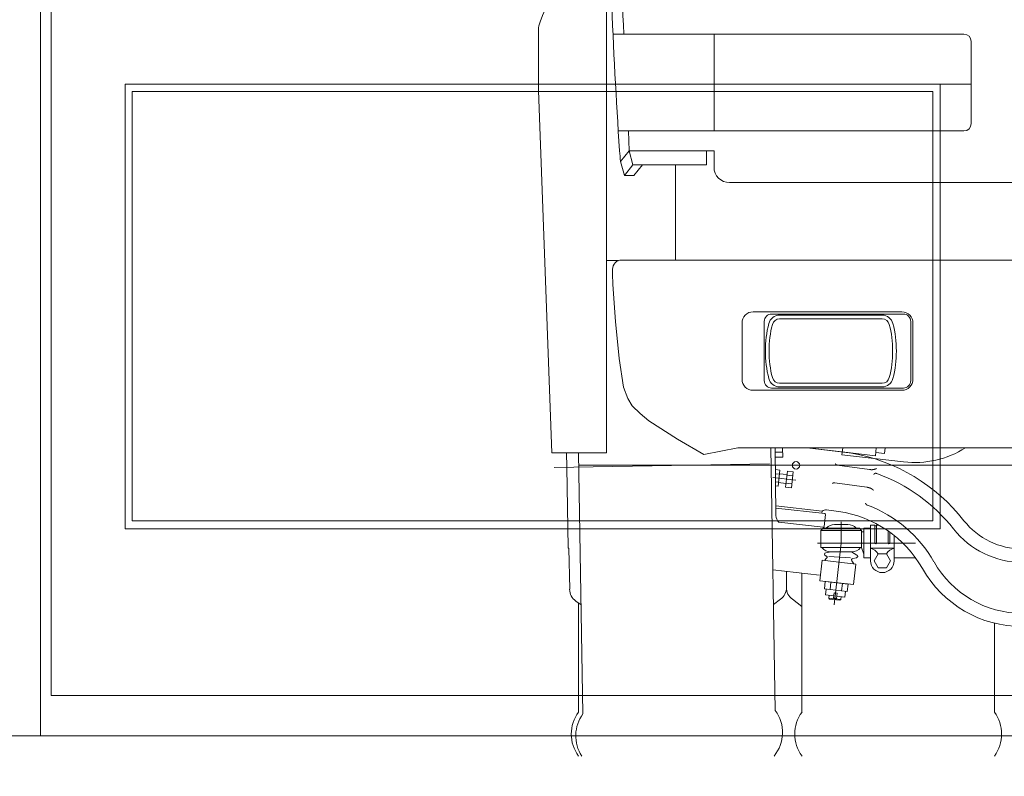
# Model space of a CAD drawing. Header units: metres. Extents: x -4 to 112, y -27 to 26.
# Tile 81 of 167: x 28.38 to 29.71, y -0.05 to 0.97. Entities that reach past the tile are written whole.
import ezdxf

# ---------------------------------------------------------------- set-up
doc = ezdxf.new("R2010")
doc.units = ezdxf.units.M
doc.header["$MEASUREMENT"] = 0
doc.layers.add('10 Wand außen', color=7, linetype='Continuous')
doc.layers.add('94 Genehmigungsplanung Bemaßung', color=7, linetype='Continuous')
doc.styles.add('ERSTELLTER_STIL_2', font='arial.ttf')
doc.dimstyles.new('ERSTELLTER_STIL__1', dxfattribs={"dimtxt": 0.25, "dimasz": 0.19, "dimexe": 0.18, "dimexo": 0.1, "dimgap": 0, "dimtad": 1, "dimtih": 1, "dimtoh": 1, "dimzin": 0, "dimdsep": 46, "dimtxsty": 'ERSTELLTER_STIL_2', "dimblk": 'ARROWHEAD_6', "dimblk1": 'ARROWHEAD_6', "dimblk2": 'ARROWHEAD_6', "dimcen": 0.09, "dimclrd": 7, "dimclre": 7, "dimclrt": 7, "dimazin": 0, "dimtfac": 1, "dimtdec": 4, "dimtmove": 0, "dimatfit": 3, "dimfxl": 1, "dimtolj": 1, "dimtzin": 0, "dimarcsym": 0})

# ---------------------------------------------------------------- blocks, each defined once
blk = doc.blocks.new('*D38', base_point=(27236.1321, 0))
at = {"layer": '94 Genehmigungsplanung Bemaßung', "color": 7, "linetype": 'Continuous', "lineweight": 13}
for p, q in [((17.3411, 9.2531), (17.3411, 9.6281)), ((58.1625, 9.2531), (58.1625, 9.6281)), ((17.4411, 9.5406), (17.2411, 9.3406)), ((58.0625, 9.3406), (58.2625, 9.5406)), ((17.1911, 9.4406), (17.3411, 9.4406)), ((17.3411, 9.4406), (58.1625, 9.4406)), ((58.1625, 9.4406), (58.3125, 9.4406))]:
    blk.add_line(p, q, dxfattribs=at)
at = {"layer": '94 Genehmigungsplanung Bemaßung', "color": 7, "lineweight": 13, "insert": (37.3228, 9.4906), "char_height": 0.25, "attachment_point": 7, "style": 'ERSTELLTER_STIL_2'}
blk.add_mtext('\\A1;{\\pql;\\fArial|b0|i0|c0|p0;\\W1.000000;40,82}', dxfattribs=at)
blk = doc.blocks.new('ARROWHEAD_6')
at = {"color": 0, "linetype": 'Continuous', "lineweight": 0}
for p, q in [((-0.5, -0.5), (0.5, 0.5)), ((0, 0), (-1, 0))]:
    blk.add_line(p, q, dxfattribs=at)

msp = doc.modelspace()

# ---------------------------------------------------------------- linework, layer by layer
at = {"color": 7, "linetype": 'Continuous', "lineweight": 13}
for p, q in [((29.1713, 0.9998), (29.1713, 0.3821)), ((29.0794, 0.9529), (29.0794, 0.8715)), ((29.1799, 0.9472), (29.6533, 0.9472)), ((29.3162, 0.8164), (29.3162, 0.9472)), ((29.3162, 0.9472), (29.3162, 0.8164)), ((29.6632, 0.9372), (29.6632, 0.8264)), ((29.1938, 0.8795), (29.6632, 0.8795)), ((29.0974, 0.3821), (29.0794, 0.8712)), ((29.6533, 0.8164), (29.187, 0.8164)), ((29.2017, 0.7896), (29.1902, 0.7751)), ((29.2017, 0.7896), (29.3162, 0.7896)), ((29.2017, 0.7896), (29.2067, 0.7706)), ((29.3061, 0.7896), (29.3061, 0.7706)), ((29.3162, 0.7896), (29.3162, 0.7676)), ((29.1902, 0.7751), (29.1952, 0.7561)), ((29.2067, 0.7706), (29.1952, 0.7561)), ((29.2067, 0.7706), (29.3061, 0.7706)), ((29.2197, 0.7706), (29.2082, 0.7561)), ((29.2642, 0.6422), (29.2642, 0.7706)), ((29.2082, 0.7561), (29.1952, 0.7561)), ((29.3371, 0.7467), (30.3178, 0.7467)), ((29.1713, 0.6415), (29.1875, 0.6415)), ((30.3178, 0.6422), (29.1917, 0.6422)), ((29.8284, 0.6422), (29.1917, 0.6422)), ((29.1793, 0.6237), (29.1793, 0.6297)), ((29.1797, 0.6093), (29.1793, 0.6237)), ((29.1831, 0.5593), (29.1797, 0.6093)), ((29.1883, 0.5094), (29.1831, 0.5593)), ((29.5431, 0.5678), (29.4047, 0.5678)), ((29.5431, 0.5628), (29.4047, 0.5628)), ((29.4599, 0.5693), (29.4599, 0.5678)), ((29.4619, 0.5693), (29.4619, 0.5678)), ((29.4649, 0.5693), (29.4649, 0.5678)), ((29.4829, 0.5693), (29.4829, 0.5678)), ((29.4859, 0.5693), (29.4859, 0.5678)), ((29.4879, 0.5693), (29.4879, 0.5678)), ((29.194, 0.4704), (29.1883, 0.5094)), ((29.1997, 0.4555), (29.194, 0.4704)), ((29.4047, 0.4759), (29.5431, 0.4759)), ((29.4047, 0.4709), (29.5431, 0.4709)), ((29.2059, 0.4455), (29.1997, 0.4555)), ((29.2164, 0.435), (29.2059, 0.4455)), ((29.2283, 0.425), (29.2164, 0.435)), ((29.2669, 0.4005), (29.2283, 0.425)), ((29.3026, 0.3796), (29.2669, 0.4005)), ((29.3026, 0.3796), (29.3485, 0.3885)), ((30.3178, 0.3885), (29.3485, 0.3885)), ((29.3927, 0.3885), (29.3989, 0.0342)), ((29.3996, 0.2976), (29.3988, 0.3885)), ((29.4089, 0.3761), (29.4088, 0.3885)), ((29.4418, 0.3885), (29.502, 0.3817)), ((29.4418, 0.3885), (29.4893, 0.3831)), ((29.4899, 0.3885), (29.4889, 0.3792)), ((29.5352, 0.3885), (29.534, 0.3781)), ((29.5472, 0.3885), (29.5464, 0.3811)), ((29.1713, 0.3821), (29.0974, 0.3821)), ((29.1175, 0.3625), (29.1172, 0.3821)), ((29.1331, 0.3821), (29.1393, 0.0297)), ((29.3988, 0.3829), (29.4088, 0.383)), ((29.3989, 0.376), (29.4089, 0.3761)), ((29.4889, 0.3792), (29.5721, 0.3697)), ((29.4893, 0.3831), (29.534, 0.3781)), ((29.5345, 0.3824), (29.5464, 0.3811)), ((29.1004, 0.3622), (29.3913, 0.3673)), ((29.1175, 0.3625), (29.1194, 0.2539)), ((31.5023, 0.3651), (29.1333, 0.3651)), ((29.4052, 0.3586), (29.399, 0.3593)), ((29.4826, 0.3655), (29.5259, 0.3594)), ((29.4264, 0.3451), (29.3957, 0.3486)), ((29.4046, 0.3531), (29.3991, 0.3538)), ((29.4052, 0.3586), (29.4028, 0.3368)), ((29.4047, 0.3536), (29.4146, 0.3525)), ((29.4152, 0.3574), (29.4127, 0.3357)), ((29.4225, 0.3511), (29.4145, 0.352)), ((29.4231, 0.3565), (29.4152, 0.3574)), ((29.4231, 0.3565), (29.4206, 0.3348)), ((29.4034, 0.3422), (29.3992, 0.3427)), ((29.4028, 0.3368), (29.3992, 0.3372)), ((29.4033, 0.3417), (29.4132, 0.3406)), ((29.4206, 0.3348), (29.4127, 0.3357)), ((29.4212, 0.3402), (29.4133, 0.3411)), ((29.4792, 0.3416), (29.5226, 0.3355)), ((29.3995, 0.3104), (29.4621, 0.3033)), ((29.4658, 0.2999), (29.3995, 0.3074)), ((29.4621, 0.3033), (29.4618, 0.3003)), ((29.4666, 0.2988), (29.4648, 0.2824)), ((29.4682, 0.305), (29.4843, 0.3027)), ((29.4637, 0.2815), (29.4036, 0.2884)), ((29.4633, 0.2802), (29.4604, 0.2772)), ((29.4633, 0.2802), (29.5124, 0.2802)), ((29.4637, 0.2815), (29.4654, 0.2802)), ((29.4789, 0.2852), (29.4969, 0.2852)), ((29.4879, 0.2602), (29.4879, 0.2889)), ((29.5154, 0.2772), (29.5124, 0.2802)), ((29.5184, 0.2802), (29.5184, 0.2403)), ((29.5184, 0.2802), (29.5274, 0.2802)), ((29.5274, 0.2842), (29.5274, 0.2363)), ((29.5274, 0.2842), (29.5334, 0.2842)), ((29.5334, 0.2842), (29.5334, 0.2602)), ((29.5354, 0.2842), (29.5388, 0.2842)), ((29.5354, 0.2842), (29.5354, 0.2602)), ((29.4604, 0.2772), (29.5154, 0.2772)), ((29.4604, 0.2772), (29.4604, 0.2543)), ((29.5154, 0.2772), (29.5154, 0.2543)), ((29.5154, 0.2752), (29.5184, 0.2752)), ((29.5513, 0.2764), (29.5513, 0.2602)), ((29.5533, 0.2749), (29.5533, 0.2602)), ((29.5593, 0.2704), (29.5593, 0.2363)), ((29.1204, 0.2529), (29.1194, 0.2539)), ((29.1214, 0.1978), (29.1204, 0.2529)), ((29.456, 0.2602), (29.5881, 0.2602)), ((29.4604, 0.2543), (29.5154, 0.2543)), ((29.4783, 0.1766), (29.4879, 0.2602)), ((29.5154, 0.2543), (29.5184, 0.2453)), ((29.5593, 0.2533), (29.5274, 0.2533)), ((29.4682, 0.2396), (29.4651, 0.2366)), ((29.4668, 0.2431), (29.4673, 0.243)), ((29.4739, 0.2483), (29.467, 0.247)), ((29.5005, 0.24), (29.4713, 0.2419)), ((29.4739, 0.2483), (29.5019, 0.2483)), ((29.5019, 0.2483), (29.5091, 0.244)), ((29.5085, 0.2403), (29.5034, 0.2392)), ((29.5184, 0.2403), (29.5274, 0.2403)), ((29.5593, 0.2403), (29.5881, 0.2403)), ((29.4589, 0.2092), (29.4621, 0.237)), ((29.5077, 0.2318), (29.4621, 0.237)), ((29.5021, 0.2362), (29.5048, 0.2321)), ((29.5046, 0.204), (29.5077, 0.2318)), ((29.4587, 0.2168), (29.3956, 0.2239)), ((29.414, 0.2218), (29.414, 0.2003)), ((29.4349, 0.2195), (29.4349, 0.0319)), ((29.5046, 0.204), (29.4589, 0.2092)), ((29.4652, 0.1984), (29.4663, 0.2083)), ((29.4663, 0.2083), (29.4972, 0.2048)), ((29.4729, 0.1975), (29.474, 0.2075)), ((29.4884, 0.1958), (29.4895, 0.2057)), ((29.4961, 0.1949), (29.4972, 0.2048)), ((29.4652, 0.1984), (29.4961, 0.1949)), ((29.4668, 0.1902), (29.4677, 0.1981)), ((29.4668, 0.1902), (29.4777, 0.189)), ((29.4713, 0.1857), (29.4718, 0.1896)), ((29.4774, 0.186), (29.4782, 0.1929)), ((29.4782, 0.1929), (29.4822, 0.1925)), ((29.4822, 0.1925), (29.4814, 0.1855)), ((29.4817, 0.1885), (29.4926, 0.1873)), ((29.4872, 0.1839), (29.4877, 0.1878)), ((29.4926, 0.1873), (29.4935, 0.1952)), ((29.1367, 0.1768), (29.1297, 0.1819)), ((29.1333, 0.1793), (29.1333, 0.0319)), ((29.3964, 0.1772), (29.406, 0.1843)), ((29.4349, 0.1746), (29.422, 0.1843)), ((29.4722, 0.1846), (29.4713, 0.1857)), ((29.4713, 0.1857), (29.4872, 0.1839)), ((29.4722, 0.1846), (29.4861, 0.183)), ((29.4814, 0.1855), (29.4774, 0.186)), ((29.4872, 0.1839), (29.4861, 0.183)), ((29.6946, 0.152), (29.6946, 0.0319))]:
    msp.add_line(p, q, dxfattribs=at)
for points in [[(29.2202, 1.5801, 0.029085), (29.193, 1.3289, 0.014079), (29.189, 1.1441, 0.010326), (29.1944, 0.9472)], [(29.1778, 0.9978, 0.007076), (29.1887, 0.7896, 0.018251), (29.1902, 0.7751)]]:
    msp.add_lwpolyline(points, format="xyb", dxfattribs=at)
msp.add_lwpolyline([(29.2006, 0.8164), (29.2017, 0.7896)], dxfattribs=at)
for points in [[(29.5698, 0.4664, 0.414214), (29.5847, 0.4814), (29.5847, 0.5573, 0.414214), (29.5698, 0.5723), (29.369, 0.5723, 0.414214), (29.354, 0.5573), (29.354, 0.4814, 0.414214), (29.369, 0.4664)], [(29.5718, 0.4694), (29.394, 0.4694, -0.414214), (29.384, 0.4794), (29.384, 0.5593, -0.414214), (29.394, 0.5693), (29.5718, 0.5693, -0.414214), (29.5817, 0.5593), (29.5817, 0.4794, -0.414214)]]:
    msp.add_lwpolyline(points, format="xyb", close=True, dxfattribs=at)
at = {"color": 7, "linetype": 'Continuous', "lineweight": 13, "flags": 128}
for points in [[(29.4826, 0.3655), (29.4826, 0.3655), (29.4825, 0.3655), (29.4825, 0.3655), (29.4825, 0.3655), (29.4825, 0.3655), (29.4825, 0.3655), (29.4824, 0.3655), (29.4824, 0.3655), (29.4824, 0.3655), (29.4824, 0.3655), (29.4824, 0.3655), (29.4823, 0.3655), (29.4823, 0.3655), (29.4823, 0.3655), (29.4823, 0.3656), (29.4823, 0.3656), (29.4822, 0.3656), (29.4822, 0.3656), (29.4822, 0.3656), (29.4822, 0.3656), (29.4822, 0.3656), (29.4821, 0.3656), (29.4821, 0.3656), (29.4821, 0.3656), (29.4821, 0.3656), (29.4821, 0.3656), (29.482, 0.3656), (29.482, 0.3656), (29.482, 0.3656), (29.482, 0.3656), (29.482, 0.3657), (29.4819, 0.3657), (29.4819, 0.3657), (29.4819, 0.3657), (29.4819, 0.3657), (29.4819, 0.3657), (29.4818, 0.3657), (29.4818, 0.3657), (29.4818, 0.3657), (29.4818, 0.3657), (29.4818, 0.3657), (29.4817, 0.3657), (29.4817, 0.3657), (29.4817, 0.3657), (29.4817, 0.3658), (29.4817, 0.3658), (29.4816, 0.3658), (29.4816, 0.3658), (29.4816, 0.3658), (29.4816, 0.3658), (29.4816, 0.3658), (29.4815, 0.3658), (29.4815, 0.3658), (29.4815, 0.3658), (29.4815, 0.3658), (29.4815, 0.3658), (29.4814, 0.3659), (29.4814, 0.3659), (29.4814, 0.3659), (29.4814, 0.3659), (29.4814, 0.3659), (29.4814, 0.3659), (29.4813, 0.3659), (29.4813, 0.3659), (29.4813, 0.3659), (29.4813, 0.3659), (29.4813, 0.3659), (29.4812, 0.3659), (29.4812, 0.366), (29.4812, 0.366), (29.4812, 0.366), (29.4812, 0.366), (29.4812, 0.366), (29.4811, 0.366), (29.4811, 0.366), (29.4811, 0.366), (29.4811, 0.366), (29.4811, 0.366), (29.4811, 0.3661), (29.481, 0.3661), (29.481, 0.3661), (29.481, 0.3661), (29.481, 0.3661), (29.481, 0.3661), (29.481, 0.3661), (29.4809, 0.3661), (29.4809, 0.3661), (29.4809, 0.3662), (29.4809, 0.3662), (29.4809, 0.3662), (29.4809, 0.3662), (29.4808, 0.3662), (29.4808, 0.3662), (29.4808, 0.3662), (29.4808, 0.3662), (29.4808, 0.3663), (29.4808, 0.3663), (29.4807, 0.3663), (29.4807, 0.3663), (29.4807, 0.3663), (29.4807, 0.3663), (29.4807, 0.3663), (29.4807, 0.3663), (29.4806, 0.3664), (29.4806, 0.3664), (29.4806, 0.3664), (29.4806, 0.3664), (29.4806, 0.3664), (29.4806, 0.3664), (29.4806, 0.3664), (29.4805, 0.3665), (29.4805, 0.3665), (29.4805, 0.3665), (29.4805, 0.3665), (29.4805, 0.3665), (29.4805, 0.3665), (29.4805, 0.3665), (29.4804, 0.3666), (29.4804, 0.3666), (29.4804, 0.3666), (29.4804, 0.3666), (29.4804, 0.3666), (29.4804, 0.3666), (29.4804, 0.3667), (29.4803, 0.3667), (29.4803, 0.3667), (29.4803, 0.3667), (29.4803, 0.3667), (29.4803, 0.3667), (29.4803, 0.3667), (29.4803, 0.3668), (29.4802, 0.3668), (29.4802, 0.3668), (29.4802, 0.3668), (29.4802, 0.3668), (29.4802, 0.3668), (29.4802, 0.3669), (29.4802, 0.3669), (29.4802, 0.3669), (29.4801, 0.3669), (29.4801, 0.3669), (29.4801, 0.3669), (29.4801, 0.367), (29.4801, 0.367), (29.4801, 0.367), (29.4801, 0.367), (29.48, 0.367), (29.48, 0.367), (29.48, 0.367), (29.48, 0.3671), (29.48, 0.3671), (29.48, 0.3671), (29.48, 0.3671), (29.48, 0.3671), (29.4799, 0.3671), (29.4799, 0.3672), (29.4799, 0.3672), (29.4799, 0.3672), (29.4799, 0.3672), (29.4799, 0.3672)], [(29.5259, 0.3594), (29.526, 0.3594), (29.5261, 0.3594), (29.5261, 0.3594), (29.5262, 0.3594), (29.5262, 0.3593), (29.5263, 0.3593), (29.5264, 0.3593), (29.5264, 0.3593), (29.5265, 0.3593), (29.5266, 0.3593), (29.5266, 0.3593), (29.5267, 0.3593), (29.5267, 0.3593), (29.5268, 0.3593), (29.5269, 0.3593), (29.5269, 0.3593), (29.527, 0.3593), (29.5271, 0.3593), (29.5271, 0.3593), (29.5272, 0.3593), (29.5272, 0.3593), (29.5273, 0.3593), (29.5274, 0.3593), (29.5274, 0.3593), (29.5275, 0.3593), (29.5275, 0.3593), (29.5276, 0.3593), (29.5277, 0.3593), (29.5277, 0.3593), (29.5278, 0.3592), (29.5279, 0.3592), (29.5279, 0.3592), (29.528, 0.3592), (29.528, 0.3592), (29.5281, 0.3592), (29.5282, 0.3592), (29.5282, 0.3592), (29.5283, 0.3592), (29.5283, 0.3592), (29.5284, 0.3592), (29.5285, 0.3592), (29.5285, 0.3592), (29.5286, 0.3592), (29.5287, 0.3592), (29.5287, 0.3592), (29.5288, 0.3592), (29.5288, 0.3592), (29.5289, 0.3592), (29.529, 0.3592), (29.529, 0.3592), (29.5291, 0.3592), (29.5291, 0.3592), (29.5292, 0.3592), (29.5293, 0.3592), (29.5293, 0.3592), (29.5294, 0.3592), (29.5295, 0.3592), (29.5295, 0.3592), (29.5296, 0.3592), (29.5296, 0.3592), (29.5297, 0.3592), (29.5298, 0.3592), (29.5298, 0.3592), (29.5299, 0.3592), (29.5299, 0.3592), (29.53, 0.3592), (29.5301, 0.3592), (29.5301, 0.3592), (29.5302, 0.3593), (29.5302, 0.3593), (29.5303, 0.3593), (29.5304, 0.3593), (29.5304, 0.3593), (29.5305, 0.3593), (29.5305, 0.3593), (29.5306, 0.3593), (29.5307, 0.3593), (29.5307, 0.3593), (29.5308, 0.3593), (29.5308, 0.3593), (29.5309, 0.3593), (29.531, 0.3593), (29.531, 0.3593), (29.5311, 0.3593), (29.5311, 0.3593), (29.5312, 0.3594), (29.5313, 0.3594), (29.5313, 0.3594), (29.5314, 0.3594), (29.5314, 0.3594), (29.5315, 0.3594), (29.5316, 0.3594), (29.5316, 0.3594), (29.5317, 0.3594), (29.5317, 0.3594), (29.5318, 0.3595), (29.5318, 0.3595), (29.5319, 0.3595), (29.532, 0.3595), (29.532, 0.3595), (29.5321, 0.3595), (29.5321, 0.3595), (29.5322, 0.3595), (29.5323, 0.3596), (29.5323, 0.3596), (29.5324, 0.3596), (29.5324, 0.3596), (29.5325, 0.3596), (29.5325, 0.3596), (29.5326, 0.3597), (29.5327, 0.3597), (29.5327, 0.3597), (29.5328, 0.3597), (29.5328, 0.3597), (29.5329, 0.3597), (29.5329, 0.3598), (29.533, 0.3598), (29.5331, 0.3598), (29.5331, 0.3598), (29.5332, 0.3598), (29.5332, 0.3599), (29.5333, 0.3599), (29.5334, 0.3599), (29.5334, 0.3599), (29.5335, 0.3599), (29.5335, 0.36), (29.5336, 0.36), (29.5336, 0.36), (29.5337, 0.36), (29.5338, 0.36), (29.5338, 0.3601), (29.5339, 0.3601), (29.5339, 0.3601), (29.534, 0.3601), (29.534, 0.3602), (29.5341, 0.3602), (29.5341, 0.3602), (29.5342, 0.3602), (29.5343, 0.3603), (29.5343, 0.3603), (29.5344, 0.3603), (29.5344, 0.3603), (29.5345, 0.3603), (29.5345, 0.3604), (29.5346, 0.3604), (29.5347, 0.3604), (29.5347, 0.3604), (29.5348, 0.3605), (29.5348, 0.3605), (29.5349, 0.3605), (29.5349, 0.3605), (29.535, 0.3606), (29.5351, 0.3606), (29.5351, 0.3606), (29.5352, 0.3606), (29.5352, 0.3607), (29.5353, 0.3607), (29.5353, 0.3607), (29.5354, 0.3607), (29.5354, 0.3608)], [(29.5361, 0.3539), (29.5361, 0.3539), (29.5361, 0.3539), (29.536, 0.354), (29.536, 0.354), (29.536, 0.354), (29.5359, 0.354), (29.5359, 0.354), (29.5359, 0.354), (29.5358, 0.354), (29.5358, 0.354), (29.5358, 0.354), (29.5357, 0.354), (29.5357, 0.3541), (29.5357, 0.3541), (29.5356, 0.3541), (29.5356, 0.3541), (29.5356, 0.3541), (29.5355, 0.3541), (29.5355, 0.3541), (29.5355, 0.3541), (29.5354, 0.3541), (29.5354, 0.3541), (29.5354, 0.3541), (29.5353, 0.3542), (29.5353, 0.3542), (29.5353, 0.3542), (29.5352, 0.3542), (29.5352, 0.3542), (29.5352, 0.3542), (29.5351, 0.3542), (29.5351, 0.3542), (29.5351, 0.3542), (29.5351, 0.3542), (29.535, 0.3542), (29.535, 0.3542), (29.535, 0.3542), (29.5349, 0.3543), (29.5349, 0.3543), (29.5349, 0.3543), (29.5348, 0.3543), (29.5348, 0.3543), (29.5348, 0.3543), (29.5347, 0.3543), (29.5347, 0.3543), (29.5347, 0.3543), (29.5346, 0.3543), (29.5346, 0.3543), (29.5346, 0.3543), (29.5346, 0.3543), (29.5345, 0.3543), (29.5345, 0.3543), (29.5345, 0.3543), (29.5344, 0.3543), (29.5344, 0.3543), (29.5344, 0.3543), (29.5343, 0.3543), (29.5343, 0.3543), (29.5343, 0.3543), (29.5342, 0.3543), (29.5342, 0.3543), (29.5342, 0.3543), (29.5342, 0.3543), (29.5341, 0.3543), (29.5341, 0.3543), (29.5341, 0.3543), (29.534, 0.3543), (29.534, 0.3543), (29.534, 0.3543), (29.534, 0.3543), (29.5339, 0.3543), (29.5339, 0.3543), (29.5339, 0.3543), (29.5338, 0.3543), (29.5338, 0.3543), (29.5338, 0.3543), (29.5338, 0.3543), (29.5337, 0.3543), (29.5337, 0.3543), (29.5337, 0.3543), (29.5336, 0.3543), (29.5336, 0.3543), (29.5336, 0.3543), (29.5336, 0.3543), (29.5335, 0.3542), (29.5335, 0.3542), (29.5335, 0.3542), (29.5334, 0.3542), (29.5334, 0.3542), (29.5334, 0.3542), (29.5334, 0.3542), (29.5333, 0.3542), (29.5333, 0.3542), (29.5333, 0.3542), (29.5333, 0.3541), (29.5332, 0.3541), (29.5332, 0.3541), (29.5332, 0.3541), (29.5332, 0.3541), (29.5331, 0.3541), (29.5331, 0.3541), (29.5331, 0.354), (29.5331, 0.354), (29.533, 0.354), (29.533, 0.354), (29.533, 0.354), (29.533, 0.354), (29.5329, 0.3539), (29.5329, 0.3539), (29.5329, 0.3539), (29.5329, 0.3539), (29.5328, 0.3539), (29.5328, 0.3539), (29.5328, 0.3538), (29.5328, 0.3538), (29.5327, 0.3538), (29.5327, 0.3538), (29.5327, 0.3538), (29.5327, 0.3537), (29.5326, 0.3537), (29.5326, 0.3537), (29.5326, 0.3537), (29.5326, 0.3537), (29.5326, 0.3536), (29.5325, 0.3536), (29.5325, 0.3536), (29.5325, 0.3536), (29.5325, 0.3535), (29.5324, 0.3535), (29.5324, 0.3535), (29.5324, 0.3535), (29.5324, 0.3535), (29.5323, 0.3534), (29.5323, 0.3534), (29.5323, 0.3534), (29.5323, 0.3534), (29.5323, 0.3533), (29.5322, 0.3533), (29.5322, 0.3533), (29.5322, 0.3533), (29.5322, 0.3532), (29.5321, 0.3532), (29.5321, 0.3532), (29.5321, 0.3532), (29.5321, 0.3531), (29.5321, 0.3531), (29.532, 0.3531), (29.532, 0.3531), (29.532, 0.353), (29.532, 0.353), (29.5319, 0.353), (29.5319, 0.353), (29.5319, 0.3529), (29.5319, 0.3529), (29.5319, 0.3529), (29.5318, 0.3529), (29.5318, 0.3528), (29.5318, 0.3528), (29.5318, 0.3528), (29.5317, 0.3528), (29.5317, 0.3527)], [(29.4792, 0.3416), (29.4792, 0.3416), (29.4792, 0.3416), (29.4792, 0.3416), (29.4791, 0.3416), (29.4791, 0.3416), (29.4791, 0.3416), (29.4791, 0.3416), (29.4791, 0.3416), (29.479, 0.3416), (29.479, 0.3416), (29.479, 0.3416), (29.479, 0.3416), (29.4789, 0.3416), (29.4789, 0.3416), (29.4789, 0.3416), (29.4789, 0.3416), (29.4789, 0.3416), (29.4788, 0.3416), (29.4788, 0.3416), (29.4788, 0.3416), (29.4788, 0.3416), (29.4788, 0.3416), (29.4787, 0.3416), (29.4787, 0.3416), (29.4787, 0.3416), (29.4787, 0.3416), (29.4787, 0.3416), (29.4786, 0.3416), (29.4786, 0.3416), (29.4786, 0.3416), (29.4786, 0.3416), (29.4785, 0.3416), (29.4785, 0.3416), (29.4785, 0.3416), (29.4785, 0.3416), (29.4785, 0.3416), (29.4784, 0.3416), (29.4784, 0.3416), (29.4784, 0.3416), (29.4784, 0.3416), (29.4784, 0.3416), (29.4783, 0.3416), (29.4783, 0.3416), (29.4783, 0.3416), (29.4783, 0.3416), (29.4783, 0.3416), (29.4782, 0.3416), (29.4782, 0.3416), (29.4782, 0.3416), (29.4782, 0.3416), (29.4782, 0.3416), (29.4781, 0.3416), (29.4781, 0.3416), (29.4781, 0.3416), (29.4781, 0.3416), (29.4781, 0.3416), (29.478, 0.3416), (29.478, 0.3416), (29.478, 0.3415), (29.478, 0.3415), (29.478, 0.3415), (29.4779, 0.3415), (29.4779, 0.3415), (29.4779, 0.3415), (29.4779, 0.3415), (29.4779, 0.3415), (29.4778, 0.3415), (29.4778, 0.3415), (29.4778, 0.3415), (29.4778, 0.3415), (29.4778, 0.3415), (29.4777, 0.3415), (29.4777, 0.3415), (29.4777, 0.3415), (29.4777, 0.3415), (29.4777, 0.3415), (29.4776, 0.3415), (29.4776, 0.3415), (29.4776, 0.3415), (29.4776, 0.3415), (29.4776, 0.3415), (29.4775, 0.3414), (29.4775, 0.3414), (29.4775, 0.3414), (29.4775, 0.3414), (29.4775, 0.3414), (29.4774, 0.3414), (29.4774, 0.3414), (29.4774, 0.3414), (29.4774, 0.3414), (29.4774, 0.3414), (29.4773, 0.3414), (29.4773, 0.3414), (29.4773, 0.3414), (29.4773, 0.3414), (29.4773, 0.3414), (29.4773, 0.3413), (29.4772, 0.3413), (29.4772, 0.3413), (29.4772, 0.3413), (29.4772, 0.3413), (29.4772, 0.3413), (29.4771, 0.3413), (29.4771, 0.3413), (29.4771, 0.3413), (29.4771, 0.3413), (29.4771, 0.3413), (29.4771, 0.3412), (29.477, 0.3412), (29.477, 0.3412), (29.477, 0.3412), (29.477, 0.3412), (29.477, 0.3412), (29.4769, 0.3412), (29.4769, 0.3412), (29.4769, 0.3412), (29.4769, 0.3412), (29.4769, 0.3411), (29.4769, 0.3411), (29.4768, 0.3411), (29.4768, 0.3411), (29.4768, 0.3411), (29.4768, 0.3411), (29.4768, 0.3411), (29.4767, 0.3411), (29.4767, 0.3411), (29.4767, 0.3411), (29.4767, 0.341), (29.4767, 0.341), (29.4767, 0.341), (29.4766, 0.341), (29.4766, 0.341), (29.4766, 0.341), (29.4766, 0.341), (29.4766, 0.341), (29.4766, 0.341), (29.4765, 0.3409), (29.4765, 0.3409), (29.4765, 0.3409), (29.4765, 0.3409), (29.4765, 0.3409), (29.4765, 0.3409), (29.4764, 0.3409), (29.4764, 0.3409), (29.4764, 0.3408), (29.4764, 0.3408), (29.4764, 0.3408), (29.4763, 0.3408), (29.4763, 0.3408), (29.4763, 0.3408), (29.4763, 0.3408), (29.4763, 0.3408), (29.4763, 0.3407), (29.4762, 0.3407), (29.4762, 0.3407), (29.4762, 0.3407), (29.4762, 0.3407), (29.4762, 0.3407), (29.4762, 0.3407), (29.4761, 0.3407)], [(29.5226, 0.3355), (29.5226, 0.3355), (29.5227, 0.3355), (29.5228, 0.3355), (29.5228, 0.3355), (29.5229, 0.3355), (29.523, 0.3354), (29.523, 0.3354), (29.5231, 0.3354), (29.5231, 0.3354), (29.5232, 0.3354), (29.5233, 0.3354), (29.5233, 0.3354), (29.5234, 0.3354), (29.5234, 0.3353), (29.5235, 0.3353), (29.5236, 0.3353), (29.5236, 0.3353), (29.5237, 0.3353), (29.5237, 0.3353), (29.5238, 0.3353), (29.5239, 0.3353), (29.5239, 0.3352), (29.524, 0.3352), (29.524, 0.3352), (29.5241, 0.3352), (29.5242, 0.3352), (29.5242, 0.3352), (29.5243, 0.3352), (29.5243, 0.3351), (29.5244, 0.3351), (29.5245, 0.3351), (29.5245, 0.3351), (29.5246, 0.3351), (29.5246, 0.3351), (29.5247, 0.3351), (29.5248, 0.335), (29.5248, 0.335), (29.5249, 0.335), (29.5249, 0.335), (29.525, 0.335), (29.5251, 0.335), (29.5251, 0.3349), (29.5252, 0.3349), (29.5252, 0.3349), (29.5253, 0.3349), (29.5254, 0.3349), (29.5254, 0.3349), (29.5255, 0.3349), (29.5255, 0.3348), (29.5256, 0.3348), (29.5257, 0.3348), (29.5257, 0.3348), (29.5258, 0.3348), (29.5258, 0.3348), (29.5259, 0.3347), (29.5259, 0.3347), (29.526, 0.3347), (29.5261, 0.3347), (29.5261, 0.3347), (29.5262, 0.3346), (29.5262, 0.3346), (29.5263, 0.3346), (29.5264, 0.3346), (29.5264, 0.3346), (29.5265, 0.3345), (29.5265, 0.3345), (29.5266, 0.3345), (29.5266, 0.3345), (29.5267, 0.3345), (29.5268, 0.3344), (29.5268, 0.3344), (29.5269, 0.3344), (29.5269, 0.3344), (29.527, 0.3344), (29.527, 0.3343), (29.5271, 0.3343), (29.5271, 0.3343), (29.5272, 0.3343), (29.5273, 0.3343), (29.5273, 0.3342), (29.5274, 0.3342), (29.5274, 0.3342), (29.5275, 0.3342), (29.5275, 0.3341), (29.5276, 0.3341), (29.5276, 0.3341), (29.5277, 0.3341), (29.5278, 0.334), (29.5278, 0.334), (29.5279, 0.334), (29.5279, 0.334), (29.528, 0.3339), (29.528, 0.3339), (29.5281, 0.3339), (29.5281, 0.3339), (29.5282, 0.3338), (29.5282, 0.3338), (29.5283, 0.3338), (29.5283, 0.3337), (29.5284, 0.3337), (29.5284, 0.3337), (29.5285, 0.3337), (29.5286, 0.3336), (29.5286, 0.3336), (29.5287, 0.3336), (29.5287, 0.3335), (29.5288, 0.3335), (29.5288, 0.3335), (29.5289, 0.3334), (29.5289, 0.3334), (29.529, 0.3334), (29.529, 0.3333), (29.5291, 0.3333), (29.5291, 0.3333), (29.5292, 0.3332), (29.5292, 0.3332), (29.5293, 0.3332), (29.5293, 0.3331), (29.5294, 0.3331), (29.5294, 0.3331), (29.5295, 0.333), (29.5295, 0.333), (29.5296, 0.333), (29.5296, 0.3329), (29.5297, 0.3329), (29.5297, 0.3329), (29.5298, 0.3328), (29.5298, 0.3328), (29.5299, 0.3328), (29.5299, 0.3327), (29.53, 0.3327), (29.53, 0.3326), (29.5301, 0.3326), (29.5301, 0.3326), (29.5302, 0.3325), (29.5302, 0.3325), (29.5302, 0.3325), (29.5303, 0.3324), (29.5303, 0.3324), (29.5304, 0.3323), (29.5304, 0.3323), (29.5305, 0.3323), (29.5305, 0.3322), (29.5306, 0.3322), (29.5306, 0.3322), (29.5307, 0.3321), (29.5307, 0.3321), (29.5308, 0.332), (29.5308, 0.332), (29.5309, 0.332), (29.5309, 0.3319), (29.531, 0.3319), (29.531, 0.3318), (29.5311, 0.3318), (29.5311, 0.3318), (29.5312, 0.3317), (29.5312, 0.3317), (29.5312, 0.3316), (29.5313, 0.3316), (29.5313, 0.3316)], [(29.5232, 0.3112), (29.5232, 0.3113), (29.5232, 0.3113), (29.5232, 0.3113), (29.5232, 0.3113), (29.5231, 0.3113), (29.5231, 0.3113), (29.5231, 0.3113), (29.5231, 0.3113), (29.523, 0.3113), (29.523, 0.3114), (29.523, 0.3114), (29.523, 0.3114), (29.523, 0.3114), (29.5229, 0.3114), (29.5229, 0.3114), (29.5229, 0.3114), (29.5229, 0.3114), (29.5228, 0.3114), (29.5228, 0.3114), (29.5228, 0.3115), (29.5228, 0.3115), (29.5228, 0.3115), (29.5227, 0.3115), (29.5227, 0.3115), (29.5227, 0.3115), (29.5227, 0.3115), (29.5226, 0.3115), (29.5226, 0.3115), (29.5226, 0.3116), (29.5226, 0.3116), (29.5226, 0.3116), (29.5225, 0.3116), (29.5225, 0.3116), (29.5225, 0.3116), (29.5225, 0.3116), (29.5225, 0.3116), (29.5224, 0.3116), (29.5224, 0.3117), (29.5224, 0.3117), (29.5224, 0.3117), (29.5223, 0.3117), (29.5223, 0.3117), (29.5223, 0.3117), (29.5223, 0.3117), (29.5223, 0.3117), (29.5222, 0.3118), (29.5222, 0.3118), (29.5222, 0.3118), (29.5222, 0.3118), (29.5222, 0.3118), (29.5221, 0.3118), (29.5221, 0.3118), (29.5221, 0.3118), (29.5221, 0.3119), (29.5221, 0.3119), (29.522, 0.3119), (29.522, 0.3119), (29.522, 0.3119), (29.522, 0.3119), (29.522, 0.3119), (29.5219, 0.312), (29.5219, 0.312), (29.5219, 0.312), (29.5219, 0.312), (29.5219, 0.312), (29.5219, 0.312), (29.5218, 0.312), (29.5218, 0.3121), (29.5218, 0.3121), (29.5218, 0.3121), (29.5218, 0.3121), (29.5218, 0.3121), (29.5217, 0.3121), (29.5217, 0.3121), (29.5217, 0.3122), (29.5217, 0.3122), (29.5217, 0.3122), (29.5216, 0.3122), (29.5216, 0.3122), (29.5216, 0.3122), (29.5216, 0.3123), (29.5216, 0.3123), (29.5216, 0.3123), (29.5216, 0.3123), (29.5215, 0.3123), (29.5215, 0.3123), (29.5215, 0.3124), (29.5215, 0.3124), (29.5215, 0.3124), (29.5215, 0.3124), (29.5214, 0.3124), (29.5214, 0.3125), (29.5214, 0.3125), (29.5214, 0.3125), (29.5214, 0.3125), (29.5214, 0.3125), (29.5214, 0.3125), (29.5214, 0.3126), (29.5213, 0.3126), (29.5213, 0.3126), (29.5213, 0.3126), (29.5213, 0.3126), (29.5213, 0.3127), (29.5213, 0.3127), (29.5213, 0.3127), (29.5212, 0.3127), (29.5212, 0.3127), (29.5212, 0.3128), (29.5212, 0.3128), (29.5212, 0.3128), (29.5212, 0.3128), (29.5212, 0.3128), (29.5212, 0.3129), (29.5212, 0.3129), (29.5211, 0.3129), (29.5211, 0.3129), (29.5211, 0.3129), (29.5211, 0.313), (29.5211, 0.313), (29.5211, 0.313), (29.5211, 0.313), (29.5211, 0.3131), (29.5211, 0.3131), (29.521, 0.3131), (29.521, 0.3131), (29.521, 0.3131), (29.521, 0.3132), (29.521, 0.3132), (29.521, 0.3132), (29.521, 0.3132), (29.521, 0.3133), (29.521, 0.3133), (29.5209, 0.3133), (29.5209, 0.3133), (29.5209, 0.3133), (29.5209, 0.3134), (29.5209, 0.3134), (29.5209, 0.3134), (29.5209, 0.3134), (29.5209, 0.3135), (29.5209, 0.3135), (29.5209, 0.3135), (29.5209, 0.3135), (29.5208, 0.3135), (29.5208, 0.3136), (29.5208, 0.3136), (29.5208, 0.3136), (29.5208, 0.3136), (29.5208, 0.3137), (29.5208, 0.3137), (29.5208, 0.3137), (29.5208, 0.3137), (29.5208, 0.3137), (29.5207, 0.3138), (29.5207, 0.3138), (29.5207, 0.3138), (29.5207, 0.3138), (29.5207, 0.3139), (29.5207, 0.3139), (29.5207, 0.3139)]]:
    msp.add_lwpolyline(points, dxfattribs=at)
at = {"color": 7, "linetype": 'Continuous', "lineweight": 13}
msp.add_lwpolyline([(29.5379, 0.2458), (29.5324, 0.2363), (29.5379, 0.2268), (29.5488, 0.2268), (29.5543, 0.2363), (29.5488, 0.2458)], close=True, dxfattribs=at)
msp.add_circle((29.4269, 0.3651), 0.00499, dxfattribs=at)
for centre, radius, start, end in [((29.3679, 0.8516), 0.3076, 131.9158, 158.6152), ((29.1093, 0.9529), 0.03, 158.6152, 180), ((29.6533, 0.9372), 0.00999, 0, 90), ((29.6533, 0.8264), 0.00999, 270, 0), ((29.3371, 0.7676), 0.0209, 180, 270), ((29.1917, 0.6297), 0.0125, 90, 180), ((29.4047, 0.5528), 0.015, 90, 165.632), ((29.4047, 0.5528), 0.00999, 90, 165.632), ((29.5431, 0.5528), 0.015, 14.368, 90), ((29.5431, 0.5528), 0.00999, 14.368, 90), ((29.5353, 0.5194), 0.1498, 165.632, 194.368), ((29.5353, 0.5194), 0.1448, 165.632, 194.368), ((29.4125, 0.5194), 0.1448, 345.632, 14.368), ((29.4125, 0.5194), 0.1498, 345.632, 14.368), ((29.4047, 0.4859), 0.015, 194.368, 270), ((29.4047, 0.4859), 0.00999, 194.368, 270), ((29.5431, 0.4859), 0.00999, 270, 345.632), ((29.5431, 0.4859), 0.015, 270, 345.632), ((29.5868, 0.4987), 0.1298, 263.5, 301.9705), ((29.4573, 0.136), 0.2497, 38.1835, 79.6966), ((29.4573, 0.136), 0.2317, 38.1835, 70.1113), ((29.4628, 0.1494), 0.1728, 29.5739, 69.5163), ((29.4125, 0.2977), 0.0129, 180.5748, 229.8355), ((29.467, 0.297), 0.00799, 82, 128.3635), ((29.4656, 0.2989), 0.000999, 353.5, 83.5), ((29.4628, 0.1494), 0.1548, 29.5739, 82), ((29.4638, 0.2825), 0.000999, 263.5, 353.5), ((29.4789, 0.2702), 0.015, 90, 138.1897), ((29.4969, 0.2702), 0.015, 41.8103, 90), ((29.5344, 0.2842), 0.000999, 180, 0), ((29.7321, 0.3521), 0.1179, 218.1835, 270), ((29.7321, 0.3521), 0.0999, 218.1835, 270), ((29.4739, 0.2632), 0.015, 216.8699, 270), ((29.5019, 0.2632), 0.015, 270, 323.1301), ((29.522, 0.2347), 0.0193, 35.0023, 74.0006), ((29.5344, 0.2602), 0.000999, 180, 0), ((29.5647, 0.2347), 0.0193, 105.9994, 144.9977), ((29.5523, 0.2602), 0.000999, 180, 0), ((29.4673, 0.245), 0.002, 100.3323, 254.4076), ((29.4668, 0.241), 0.002, 313.6944, 74.4076), ((29.5038, 0.2373), 0.002, 101.8576, 213.3056), ((29.5081, 0.2423), 0.002, 281.8576, 59.4953), ((29.5434, 0.2363), 0.016, 180, 0), ((29.7321, 0.3022), 0.1368, 209.5739, 270), ((29.7321, 0.3022), 0.1548, 209.5739, 270), ((29.394, 0.2003), 0.02, 306.8351, 0), ((29.4339, 0.2003), 0.02, 180, 233.1649), ((29.1413, 0.1981), 0.02, 181, 234.1649), ((29.1735, 0.0023), 0.0499, 143.559, 216.441), ((29.1795, 0), 0.0499, 143.559, 213.2599), ((29.3588, 0.0045), 0.0499, 320.2685, 36.441), ((29.4751, 0.0023), 0.0499, 143.559, 216.441), ((29.6544, 0.0023), 0.0499, 323.559, 36.441)]:
    msp.add_arc(centre, radius, start, end, dxfattribs=at)
at = {"layer": '10 Wand außen', "color": 7, "linetype": 'Continuous', "lineweight": 13}
for p, q in [((28.4071, 4.444), (28.4071, 0)), ((28.4216, 4.4295), (28.4216, 0.0542)), ((28.5216, 0.8795), (28.5216, 0.2795)), ((29.6216, 0.8795), (28.5216, 0.8795)), ((29.6216, 0.2795), (29.6216, 0.8795)), ((28.5311, 0.8696), (29.6115, 0.8696)), ((28.5311, 0.8696), (28.5311, 0.2901)), ((29.6115, 0.8696), (29.6115, 0.2901)), ((28.5216, 0.2795), (29.6216, 0.2795)), ((28.5311, 0.2901), (29.6115, 0.2901)), ((28.4216, 0.0542), (32.0993, 0.0542)), ((32.1511, 0), (28.3511, 0))]:
    msp.add_line(p, q, dxfattribs=at)

# ---------------------------------------------------------------- dimensions: what is measured, and where the dimension line sits
at = {"layer": '94 Genehmigungsplanung Bemaßung', "color": 7, "linetype": 'Continuous', "lineweight": 13}
dim = msp.add_linear_dim(base=(58.1625, 9.4406), p1=(17.3411, 1.2), p2=(58.1625, -0.1), dimstyle='ERSTELLTER_STIL__1', dxfattribs=at)
dim.commit()
dim.dimension.update_dxf_attribs({"geometry": '*D38', "text_midpoint": (37.7416, 9.6156), "dimtype": 160})

doc.saveas('drawing.dxf')
